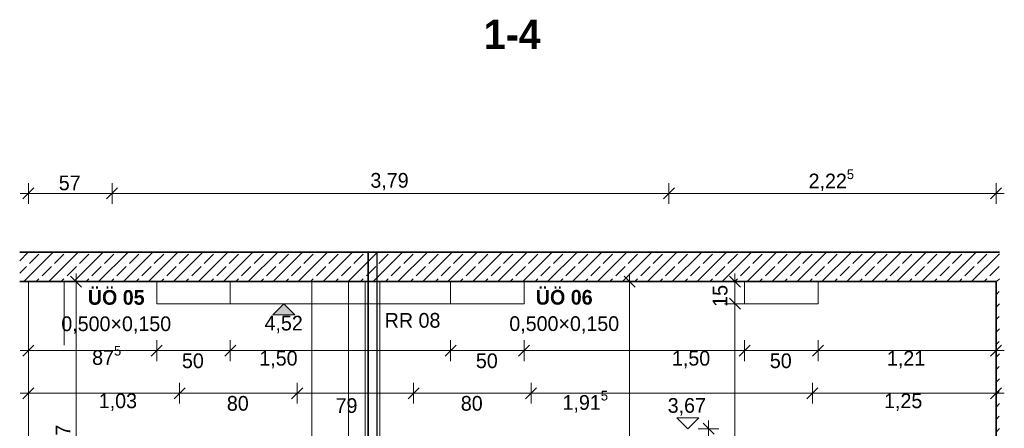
# Model space of a CAD drawing. Extents: x -22247 to 417655, y -187892 to 17509.
# Tile 45 of 62: x 347353 to 354052, y -181302 to -178525. Entities that reach past the tile are written whole.
import ezdxf
from ezdxf.lldxf.tags import DXFTag

# ---------------------------------------------------------------- set-up
doc = ezdxf.new("R2010")
doc.units = 0
doc.header["$LTSCALE"] = 50
doc.layers.get('0').update_dxf_attribs({"lineweight": 25})
for name, color, linetype, lineweight in [('01 Allgemein Beschriftung', 7, 'Continuous', 25), ('01 Bemaßung einbauteile', 7, 'Continuous', 25), ('01AFU Allgemein Bemaßung', 7, 'Continuous', 25), ('20 Dach Stb-Decke', 7, 'Continuous', 25), ('20 Fallrohre', 7, 'Continuous', 25), ('20 Fallrohre - Beschriftung', 7, 'Continuous', 25), ('20 Fenster Texte', 7, 'Continuous', 25), ('20 Innenwände', 7, 'Continuous', 25)]:
    doc.layers.add(name, color=color, linetype=linetype, lineweight=lineweight)
doc.styles.add('ERSTELLTER_STIL_2', font='GOTHIC.TTF')
doc.styles.add('ERSTELLTER_STIL_3', font='txt')
tags = doc.linetypes.add('Strichlinie_ eng', pattern=[0.46, 0.3, -0.16]).pattern_tags.tags
tags[6:7] = [DXFTag(74, 4), DXFTag(75, 0), DXFTag(340, '0'), DXFTag(46, 1.0), DXFTag(50, 0.0), DXFTag(44, 0.0), DXFTag(45, 0.0)]
tags[4:5] = [DXFTag(74, 4), DXFTag(75, 0), DXFTag(340, '0'), DXFTag(46, 1.0), DXFTag(50, 0.0), DXFTag(44, 0.0), DXFTag(45, 0.0)]
pattern_1 = [(45, (344068.84, -184975.84), (-84.8528, 84.8528), []), (45, (344026.41, -184933.41), (-84.8528, 84.8528), [90, -30])]

# ---------------------------------------------------------------- blocks, each defined once
blk = doc.blocks.new('-D151')
at = {"layer": '01AFU Allgemein Bemaßung', "color": 7, "linetype": 'Continuous', "lineweight": 13, "ltscale": 3.71293e-05}
for p, q in [((351.5404, -180.3433), (351.4654, -180.2683)), ((351.5029, -180.3058), (351.5029, -180.2496)), ((351.5732, -180.3058), (351.4326, -180.3058)), ((351.5029, -183.7758), (351.5029, -180.3058)), ((351.4654, -183.7383), (351.5404, -183.8133)), ((351.5732, -183.7758), (351.4326, -183.7758))]:
    blk.add_line(p, q, dxfattribs=at)
at = {"layer": '01AFU Allgemein Bemaßung', "color": 7, "lineweight": 13, "ltscale": 3.71293e-05, "insert": (351.4829, -182.1777), "char_height": 0.1, "attachment_point": 7, "rotation": 90, "style": 'ERSTELLTER_STIL_2'}
blk.add_mtext('\\A1;{\\pql;\\fCentury Gothic|b0|i0|c0|p0;\\W1.000000;3,47}', dxfattribs=at)
blk = doc.blocks.new('-D153')
at = {"layer": '01AFU Allgemein Bemaßung', "color": 7, "linetype": 'Continuous', "lineweight": 13, "ltscale": 3.71293e-05}
for p, q in [((352.2895, -180.4558), (352.1489, -180.4558)), ((352.1817, -180.4183), (352.2567, -180.4933)), ((352.2192, -182.8408), (352.2192, -180.4558)), ((352.1817, -182.8033), (352.2567, -182.8783)), ((352.2895, -182.8408), (352.1489, -182.8408))]:
    blk.add_line(p, q, dxfattribs=at)
at = {"layer": '01AFU Allgemein Bemaßung', "color": 7, "lineweight": 13, "ltscale": 3.71293e-05, "char_height": 0.1, "attachment_point": 7, "rotation": 90, "style": 'ERSTELLTER_STIL_2'}
for s, insert in [('\\A1;{\\pql;\\fCentury Gothic|b0|i0|c0|p0;\\W1.000000;15}', (352.1697, -180.4769)), ('\\A1;{\\pql;\\fCentury Gothic|b0|i0|c0|p0;\\W1.000000;2,38\\fCentury Gothic|b0|i0|c0|p0;\\W1.000000;\\A1{\\H.66x;\\S5^  ;}}', (352.2144, -181.8111))]:
    blk.add_mtext(s, dxfattribs=dict(at, insert=insert))
blk = doc.blocks.new('-D154')
at = {"layer": '01AFU Allgemein Bemaßung', "color": 7, "linetype": 'Continuous', "lineweight": 13, "ltscale": 3.71293e-05}
for p, q in [((352.2567, -180.3433), (352.1817, -180.2683)), ((352.2192, -180.3058), (352.2192, -180.2496)), ((352.2895, -180.3058), (352.1489, -180.3058)), ((352.2192, -180.4558), (352.2192, -180.3058)), ((352.2895, -180.4558), (352.1489, -180.4558)), ((352.1817, -180.4183), (352.2567, -180.4933))]:
    blk.add_line(p, q, dxfattribs=at)
blk = doc.blocks.new('-D155')
at = {"layer": '01AFU Allgemein Bemaßung', "color": 7, "linetype": 'Continuous', "lineweight": 13, "ltscale": 3.71293e-05}
for p, q in [((347.4501, -180.7373), (347.3751, -180.8123)), ((347.4126, -180.8451), (347.4126, -180.7045)), ((348.3228, -180.7373), (348.2478, -180.8123)), ((348.2853, -180.8451), (348.2853, -180.7045)), ((347.3563, -180.7748), (347.4126, -180.7748)), ((347.4126, -180.7748), (348.2853, -180.7748))]:
    blk.add_line(p, q, dxfattribs=at)
at = {"layer": '01AFU Allgemein Bemaßung', "color": 7, "lineweight": 13, "ltscale": 3.71293e-05, "insert": (347.8461, -180.9006), "char_height": 0.1, "attachment_point": 7, "style": 'ERSTELLTER_STIL_2'}
blk.add_mtext('\\A1;{\\pql;\\fCentury Gothic|b0|i0|c0|p0;\\W1.000000;87\\fCentury Gothic|b0|i0|c0|p0;\\W1.000000;\\A1{\\H.66x;\\S5^  ;}}', dxfattribs=at)
blk = doc.blocks.new('-D156')
at = {"layer": '01AFU Allgemein Bemaßung', "color": 7, "linetype": 'Continuous', "lineweight": 13, "ltscale": 3.71293e-05}
for p, q in [((348.3228, -180.7373), (348.2478, -180.8123)), ((348.2853, -180.8451), (348.2853, -180.7045)), ((348.8228, -180.7373), (348.7478, -180.8123)), ((348.7853, -180.8451), (348.7853, -180.7045)), ((348.2853, -180.7748), (348.7853, -180.7748))]:
    blk.add_line(p, q, dxfattribs=at)
at = {"layer": '01AFU Allgemein Bemaßung', "color": 7, "lineweight": 13, "ltscale": 3.71293e-05, "insert": (348.4571, -180.8948), "char_height": 0.1, "attachment_point": 7, "style": 'ERSTELLTER_STIL_2'}
blk.add_mtext('\\A1;{\\pql;\\fCentury Gothic|b0|i0|c0|p0;\\W1.000000;50}', dxfattribs=at)
blk = doc.blocks.new('-D157')
at = {"layer": '01AFU Allgemein Bemaßung', "color": 7, "linetype": 'Continuous', "lineweight": 13, "ltscale": 3.71293e-05}
for p, q in [((348.8228, -180.7373), (348.7478, -180.8123)), ((348.7853, -180.8451), (348.7853, -180.7045)), ((350.3228, -180.7373), (350.2478, -180.8123)), ((350.2853, -180.8451), (350.2853, -180.7045)), ((348.7853, -180.7748), (350.2853, -180.7748))]:
    blk.add_line(p, q, dxfattribs=at)
at = {"layer": '01AFU Allgemein Bemaßung', "color": 7, "lineweight": 13, "ltscale": 3.71293e-05, "insert": (348.9835, -180.8948), "char_height": 0.1, "attachment_point": 7, "style": 'ERSTELLTER_STIL_2'}
blk.add_mtext('\\A1;{\\pql;\\fCentury Gothic|b0|i0|c0|p0;\\W1.000000;1,50}', dxfattribs=at)
blk = doc.blocks.new('-D158')
at = {"layer": '01AFU Allgemein Bemaßung', "color": 7, "linetype": 'Continuous', "lineweight": 13, "ltscale": 3.71293e-05}
for p, q in [((350.3228, -180.7373), (350.2478, -180.8123)), ((350.2853, -180.8451), (350.2853, -180.7045)), ((350.8228, -180.7373), (350.7478, -180.8123)), ((350.7853, -180.8451), (350.7853, -180.7045)), ((350.2853, -180.7748), (350.7853, -180.7748))]:
    blk.add_line(p, q, dxfattribs=at)
at = {"layer": '01AFU Allgemein Bemaßung', "color": 7, "lineweight": 13, "ltscale": 3.71293e-05, "insert": (350.4571, -180.8948), "char_height": 0.1, "attachment_point": 7, "style": 'ERSTELLTER_STIL_2'}
blk.add_mtext('\\A1;{\\pql;\\fCentury Gothic|b0|i0|c0|p0;\\W1.000000;50}', dxfattribs=at)
blk = doc.blocks.new('-D159')
at = {"layer": '01AFU Allgemein Bemaßung', "color": 7, "linetype": 'Continuous', "lineweight": 13, "ltscale": 3.71293e-05}
for p, q in [((350.8228, -180.7373), (350.7478, -180.8123)), ((350.7853, -180.8451), (350.7853, -180.7045)), ((352.3228, -180.7373), (352.2478, -180.8123)), ((352.2853, -180.8451), (352.2853, -180.7045)), ((350.7853, -180.7748), (352.2853, -180.7748))]:
    blk.add_line(p, q, dxfattribs=at)
at = {"layer": '01AFU Allgemein Bemaßung', "color": 7, "lineweight": 13, "ltscale": 3.71293e-05, "insert": (351.7909, -180.8948), "char_height": 0.1, "attachment_point": 7, "style": 'ERSTELLTER_STIL_2'}
blk.add_mtext('\\A1;{\\pql;\\fCentury Gothic|b0|i0|c0|p0;\\W1.000000;1,50}', dxfattribs=at)
blk = doc.blocks.new('-D160')
at = {"layer": '01AFU Allgemein Bemaßung', "color": 7, "linetype": 'Continuous', "lineweight": 13, "ltscale": 3.71293e-05}
for p, q in [((352.3228, -180.7373), (352.2478, -180.8123)), ((352.2853, -180.8451), (352.2853, -180.7045))]:
    blk.add_line(p, q, dxfattribs=at)
blk = doc.blocks.new('-D161')
at = {"layer": '01AFU Allgemein Bemaßung', "color": 7, "linetype": 'Continuous', "lineweight": 13, "ltscale": 3.71293e-05}
for p, q in [((352.3228, -180.7373), (352.2478, -180.8123)), ((352.2853, -180.8451), (352.2853, -180.7045)), ((352.8228, -180.7373), (352.7478, -180.8123)), ((352.7853, -180.8451), (352.7853, -180.7045)), ((352.2853, -180.7748), (352.7853, -180.7748))]:
    blk.add_line(p, q, dxfattribs=at)
at = {"layer": '01AFU Allgemein Bemaßung', "color": 7, "lineweight": 13, "ltscale": 3.71293e-05, "insert": (352.4571, -180.8948), "char_height": 0.1, "attachment_point": 7, "style": 'ERSTELLTER_STIL_2'}
blk.add_mtext('\\A1;{\\pql;\\fCentury Gothic|b0|i0|c0|p0;\\W1.000000;50}', dxfattribs=at)
blk = doc.blocks.new('-D162')
at = {"layer": '01AFU Allgemein Bemaßung', "color": 7, "linetype": 'Continuous', "lineweight": 13, "ltscale": 3.71293e-05}
for p, q in [((352.8228, -180.7373), (352.7478, -180.8123)), ((352.7853, -180.8451), (352.7853, -180.7045)), ((353.9586, -180.8123), (354.0336, -180.7373)), ((353.9961, -180.8451), (353.9961, -180.7045)), ((352.7853, -180.7748), (353.9961, -180.7748)), ((353.9961, -180.7748), (354.0524, -180.7748))]:
    blk.add_line(p, q, dxfattribs=at)
at = {"layer": '01AFU Allgemein Bemaßung', "color": 7, "lineweight": 13, "ltscale": 3.71293e-05, "insert": (353.2538, -180.8948), "char_height": 0.1, "attachment_point": 7, "style": 'ERSTELLTER_STIL_2'}
blk.add_mtext('\\A1;{\\pql;\\fCentury Gothic|b0|i0|c0|p0;\\W1.000000;1,21}', dxfattribs=at)
blk = doc.blocks.new('-D163')
at = {"layer": '01AFU Allgemein Bemaßung', "color": 7, "linetype": 'Continuous', "lineweight": 13, "ltscale": 3.71293e-05}
for p, q in [((347.4126, -181.1345), (347.4126, -180.9939)), ((348.441, -181.1345), (348.441, -180.9939)), ((347.3563, -181.0642), (347.4126, -181.0642)), ((347.4501, -181.0267), (347.3751, -181.1017)), ((347.4126, -181.0642), (348.441, -181.0642)), ((348.4785, -181.0267), (348.4035, -181.1017))]:
    blk.add_line(p, q, dxfattribs=at)
at = {"layer": '01AFU Allgemein Bemaßung', "color": 7, "lineweight": 13, "ltscale": 3.71293e-05, "insert": (347.8911, -181.1842), "char_height": 0.1, "attachment_point": 7, "style": 'ERSTELLTER_STIL_2'}
blk.add_mtext('\\A1;{\\pql;\\fCentury Gothic|b0|i0|c0|p0;\\W1.000000;1,03}', dxfattribs=at)
blk = doc.blocks.new('-D164')
at = {"layer": '01AFU Allgemein Bemaßung', "color": 7, "linetype": 'Continuous', "lineweight": 13, "ltscale": 3.71293e-05}
for p, q in [((348.441, -181.1345), (348.441, -180.9939)), ((349.241, -181.1345), (349.241, -180.9939)), ((348.4785, -181.0267), (348.4035, -181.1017)), ((348.441, -181.0642), (349.241, -181.0642)), ((349.2785, -181.0267), (349.2035, -181.1017))]:
    blk.add_line(p, q, dxfattribs=at)
at = {"layer": '01AFU Allgemein Bemaßung', "color": 7, "lineweight": 13, "ltscale": 3.71293e-05, "insert": (348.7627, -181.1842), "char_height": 0.1, "attachment_point": 7, "style": 'ERSTELLTER_STIL_2'}
blk.add_mtext('\\A1;{\\pql;\\fCentury Gothic|b0|i0|c0|p0;\\W1.000000;80}', dxfattribs=at)
blk = doc.blocks.new('-D165')
at = {"layer": '01AFU Allgemein Bemaßung', "color": 7, "linetype": 'Continuous', "lineweight": 13, "ltscale": 3.71293e-05}
for p, q in [((349.241, -181.1345), (349.241, -180.9939)), ((350.0328, -181.1345), (350.0328, -180.9939)), ((349.2785, -181.0267), (349.2035, -181.1017)), ((349.241, -181.0642), (350.0328, -181.0642)), ((350.0703, -181.0267), (349.9953, -181.1017))]:
    blk.add_line(p, q, dxfattribs=at)
at = {"layer": '01AFU Allgemein Bemaßung', "color": 7, "lineweight": 13, "ltscale": 3.71293e-05, "insert": (349.5025, -181.1993), "char_height": 0.1, "attachment_point": 7, "style": 'ERSTELLTER_STIL_2'}
blk.add_mtext('\\A1;{\\pql;\\fCentury Gothic|b0|i0|c0|p0;\\W1.000000;79}', dxfattribs=at)
blk = doc.blocks.new('-D166')
at = {"layer": '01AFU Allgemein Bemaßung', "color": 7, "linetype": 'Continuous', "lineweight": 13, "ltscale": 3.71293e-05}
for p, q in [((350.0328, -181.1345), (350.0328, -180.9939)), ((350.8328, -181.1345), (350.8328, -180.9939)), ((350.0703, -181.0267), (349.9953, -181.1017)), ((350.0328, -181.0642), (350.8328, -181.0642)), ((350.8703, -181.0267), (350.7953, -181.1017))]:
    blk.add_line(p, q, dxfattribs=at)
at = {"layer": '01AFU Allgemein Bemaßung', "color": 7, "lineweight": 13, "ltscale": 3.71293e-05, "insert": (350.3545, -181.1842), "char_height": 0.1, "attachment_point": 7, "style": 'ERSTELLTER_STIL_2'}
blk.add_mtext('\\A1;{\\pql;\\fCentury Gothic|b0|i0|c0|p0;\\W1.000000;80}', dxfattribs=at)
blk = doc.blocks.new('-D167')
at = {"layer": '01AFU Allgemein Bemaßung', "color": 7, "linetype": 'Continuous', "lineweight": 13, "ltscale": 3.71293e-05}
for p, q in [((350.8328, -181.1345), (350.8328, -180.9939)), ((352.7462, -181.1345), (352.7462, -180.9939)), ((350.8703, -181.0267), (350.7953, -181.1017)), ((350.8328, -181.0642), (352.7462, -181.0642)), ((352.7837, -181.0267), (352.7087, -181.1017))]:
    blk.add_line(p, q, dxfattribs=at)
at = {"layer": '01AFU Allgemein Bemaßung', "color": 7, "lineweight": 13, "ltscale": 3.71293e-05, "insert": (351.0466, -181.2059), "char_height": 0.1, "attachment_point": 7, "style": 'ERSTELLTER_STIL_2'}
blk.add_mtext('\\A1;{\\pql;\\fCentury Gothic|b0|i0|c0|p0;\\W1.000000;1,91\\fCentury Gothic|b0|i0|c0|p0;\\W1.000000;\\A1{\\H.66x;\\S5^  ;}}', dxfattribs=at)
blk = doc.blocks.new('-D168')
at = {"layer": '01AFU Allgemein Bemaßung', "color": 7, "linetype": 'Continuous', "lineweight": 13, "ltscale": 3.71293e-05}
for p, q in [((352.7462, -181.1345), (352.7462, -180.9939)), ((353.9961, -181.1345), (353.9961, -180.9939)), ((352.7837, -181.0267), (352.7087, -181.1017)), ((352.7462, -181.0642), (353.9961, -181.0642)), ((353.9586, -181.1017), (354.0336, -181.0267)), ((353.9961, -181.0642), (354.0524, -181.0642))]:
    blk.add_line(p, q, dxfattribs=at)
at = {"layer": '01AFU Allgemein Bemaßung', "color": 7, "lineweight": 13, "ltscale": 3.71293e-05, "insert": (353.2342, -181.1842), "char_height": 0.1, "attachment_point": 7, "style": 'ERSTELLTER_STIL_2'}
blk.add_mtext('\\A1;{\\pql;\\fCentury Gothic|b0|i0|c0|p0;\\W1.000000;1,25}', dxfattribs=at)
blk = doc.blocks.new('-D173')
at = {"layer": '01 Bemaßung einbauteile', "color": 200, "linetype": 'Continuous', "lineweight": 18, "ltscale": 0.000188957, "true_color": 0xd600ff}
for p, q in [((347.7743, -180.3433), (347.6993, -180.2683)), ((347.7368, -180.3058), (347.7368, -180.2496)), ((347.8071, -180.3058), (347.6665, -180.3058)), ((347.7368, -181.7758), (347.7368, -180.3058)), ((347.6993, -181.7383), (347.7743, -181.8133)), ((347.8071, -181.7758), (347.6665, -181.7758))]:
    blk.add_line(p, q, dxfattribs=at)
at = {"layer": '01 Bemaßung einbauteile', "color": 200, "lineweight": 18, "ltscale": 0.000188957, "true_color": 0xd600ff, "insert": (347.7168, -181.5391), "char_height": 0.1, "attachment_point": 7, "rotation": 90, "style": 'ERSTELLTER_STIL_2'}
blk.add_mtext('\\A1;{\\pql;\\fCentury Gothic|b0|i0|c0|p0;\\W1.000000;1,47}', dxfattribs=at)
blk = doc.blocks.new('-D175')
at = {"layer": '01 Bemaßung einbauteile', "color": 200, "linetype": 'Continuous', "lineweight": 18, "ltscale": 0.000188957, "true_color": 0xd600ff}
for p, q in [((352.0773, -181.3433), (352.0023, -181.2683)), ((352.0398, -181.3058), (352.0398, -181.2496)), ((352.1102, -181.3058), (351.9695, -181.3058)), ((352.0398, -183.3058), (352.0398, -181.3058)), ((352.0023, -183.2683), (352.0773, -183.3433)), ((352.1102, -183.3058), (351.9695, -183.3058))]:
    blk.add_line(p, q, dxfattribs=at)
at = {"layer": '01 Bemaßung einbauteile', "color": 200, "lineweight": 18, "ltscale": 0.000188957, "true_color": 0xd600ff, "insert": (352.0198, -182.1987), "char_height": 0.1, "attachment_point": 7, "rotation": 90, "style": 'ERSTELLTER_STIL_2'}
blk.add_mtext('\\A1;{\\pql;\\fCentury Gothic|b0|i0|c0|p0;\\W1.000000;2,00}', dxfattribs=at)
blk = doc.blocks.new('-D176')
at = {"layer": '01 Bemaßung einbauteile', "color": 200, "linetype": 'Continuous', "lineweight": 18, "ltscale": 0.000188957, "true_color": 0xd600ff}
for p, q in [((347.4501, -179.6683), (347.3751, -179.7433)), ((347.4126, -179.7762), (347.4126, -179.6355)), ((348.0192, -179.6683), (347.9442, -179.7433)), ((347.9817, -179.7762), (347.9817, -179.6355)), ((347.3563, -179.7058), (347.4126, -179.7058)), ((347.4126, -179.7058), (347.9817, -179.7058))]:
    blk.add_line(p, q, dxfattribs=at)
at = {"layer": '01 Bemaßung einbauteile', "color": 200, "lineweight": 18, "ltscale": 0.000188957, "true_color": 0xd600ff, "insert": (347.6189, -179.6858), "char_height": 0.1, "attachment_point": 7, "style": 'ERSTELLTER_STIL_2'}
blk.add_mtext('\\A1;{\\pql;\\fCentury Gothic|b0|i0|c0|p0;\\W1.000000;57}', dxfattribs=at)
blk = doc.blocks.new('-D177')
at = {"layer": '01 Bemaßung einbauteile', "color": 200, "linetype": 'Continuous', "lineweight": 18, "ltscale": 0.000188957, "true_color": 0xd600ff}
for p, q in [((348.0192, -179.6683), (347.9442, -179.7433)), ((347.9817, -179.7762), (347.9817, -179.6355)), ((351.808, -179.6683), (351.733, -179.7433)), ((351.7705, -179.7762), (351.7705, -179.6355)), ((347.9817, -179.7058), (351.7705, -179.7058))]:
    blk.add_line(p, q, dxfattribs=at)
at = {"layer": '01 Bemaßung einbauteile', "color": 200, "lineweight": 18, "ltscale": 0.000188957, "true_color": 0xd600ff, "insert": (349.7392, -179.6858), "char_height": 0.1, "attachment_point": 7, "style": 'ERSTELLTER_STIL_2'}
blk.add_mtext('\\A1;{\\pql;\\fCentury Gothic|b0|i0|c0|p0;\\W1.000000;3,79}', dxfattribs=at)
blk = doc.blocks.new('-D178')
at = {"layer": '01 Bemaßung einbauteile', "color": 200, "linetype": 'Continuous', "lineweight": 18, "ltscale": 0.000188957, "true_color": 0xd600ff}
for p, q in [((351.808, -179.6683), (351.733, -179.7433)), ((351.7705, -179.7762), (351.7705, -179.6355)), ((353.9586, -179.7433), (354.0336, -179.6683)), ((353.9961, -179.7762), (353.9961, -179.6355)), ((351.7705, -179.7058), (353.9961, -179.7058)), ((353.9961, -179.7058), (354.0524, -179.7058))]:
    blk.add_line(p, q, dxfattribs=at)
at = {"layer": '01 Bemaßung einbauteile', "color": 200, "lineweight": 18, "ltscale": 0.000188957, "true_color": 0xd600ff, "insert": (352.7206, -179.701), "char_height": 0.1, "attachment_point": 7, "style": 'ERSTELLTER_STIL_2'}
blk.add_mtext('\\A1;{\\pql;\\fCentury Gothic|b0|i0|c0|p0;\\W1.000000;2,22\\fCentury Gothic|b0|i0|c0|p0;\\W1.000000;\\A1{\\H.66x;\\S5^  ;}}', dxfattribs=at)

msp = doc.modelspace()

# ---------------------------------------------------------------- hatches: boundary and pattern name
at = {"layer": '01AFU Allgemein Bemaßung', "linetype": 'Continuous', "lineweight": 13, "ltscale": 3.71293e-05}
msp.add_hatch(color=7, dxfattribs=at).paths.add_polyline_path([(349150.9, -180455.8), (349075.9, -180530.8), (349225.9, -180530.8)])
at = {"layer": '20 Dach Stb-Decke', "linetype": 'Continuous', "lineweight": 13, "ltscale": 3.71293e-05, "true_color": 0x000100}
h = msp.add_hatch(dxfattribs=at)
h.set_pattern_fill('Beton_Stahlbeton_0005', color=98, scale=1000, style=0, pattern_type=2)
h.set_pattern_definition(pattern_1)
h.paths.add_polyline_path([(347353.1, -180305.8), (354019.2, -180305.8), (354019.2, -180105.8), (347353.1, -180105.8)])
at = {"layer": '20 Innenwände', "linetype": 'Continuous', "lineweight": 13, "ltscale": 3.71293e-05, "true_color": 0x000100}
h = msp.add_hatch(dxfattribs=at)
h.set_pattern_fill('Beton_Stahlbeton_0005', color=98, scale=1000, style=0, pattern_type=2)
h.set_pattern_definition(pattern_1)
h.paths.add_polyline_path([(353996.1, -185125.8), (354019.2, -185125.8), (354019.2, -180305.8), (353996.1, -180305.8)])

# ---------------------------------------------------------------- linework, layer by layer
at = {"color": 1, "linetype": 'Strichlinie_ eng', "lineweight": 18, "ltscale": 4.72392e-05, "true_color": 0xf50000}
for p, q in [((347656.7, -180305.8), (347656.7, -180738.2)), ((348785.3, -180455.8), (350285.3, -180455.8))]:
    msp.add_line(p, q, dxfattribs=at)
at = {"color": 7, "linetype": 'Strichlinie_ eng', "lineweight": 13, "ltscale": 9.28233e-06}
for p, q in [((349341, -180305.8), (349341, -185125.8)), ((349591, -180305.8), (349591, -185125.8))]:
    msp.add_line(p, q, dxfattribs=at)
at = {"layer": '01 Bemaßung einbauteile', "color": 200, "linetype": 'Continuous', "lineweight": 18, "ltscale": 0.000188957, "true_color": 0xd600ff}
for p, q in [((351898.2, -181305.8), (351823.2, -181230.8)), ((351823.2, -181230.8), (351973.2, -181230.8)), ((351973.2, -181230.8), (351898.2, -181305.8))]:
    msp.add_line(p, q, dxfattribs=at)
at = {"layer": '01AFU Allgemein Bemaßung', "color": 7, "linetype": 'Continuous', "lineweight": 13, "ltscale": 3.71293e-05}
for p, q in [((349150.9, -180455.8), (349075.9, -180530.8)), ((349150.9, -180455.8), (349094.7, -180455.8)), ((349150.9, -180455.8), (349225.9, -180455.8)), ((349225.9, -180530.8), (349150.9, -180455.8)), ((349075.9, -180530.8), (349225.9, -180530.8))]:
    msp.add_line(p, q, dxfattribs=at)
at = {"layer": '20 Dach Stb-Decke', "color": 7, "linetype": 'Continuous', "lineweight": 35, "ltscale": 0.005252}
for p, q in [((349721.9, -180105.8), (347353.1, -180105.8)), ((349725.3, -180105.8), (349721.9, -180105.8)), ((349782.2, -180105.8), (349725.3, -180105.8)), ((349785.6, -180105.8), (349782.2, -180105.8)), ((354019.2, -180105.8), (349785.6, -180105.8)), ((353996.1, -180305.8), (347353.1, -180305.8))]:
    msp.add_line(p, q, dxfattribs=at)
at = {"layer": '20 Fallrohre', "color": 7, "linetype": 'Continuous', "lineweight": 18, "ltscale": 0.000188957}
for p, q in [((349721.9, -180105.8), (349721.9, -185275.8)), ((349725.3, -180105.8), (349725.3, -185275.8)), ((349782.2, -180105.8), (349782.2, -185275.8)), ((349785.6, -180105.8), (349785.6, -185275.8))]:
    msp.add_line(p, q, dxfattribs=at)
at = {"layer": '20 Fallrohre', "color": 253, "linetype": 'Continuous', "lineweight": 18, "ltscale": 0.000188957, "true_color": 0x9f9f9f}
for p, q in [((349703.7, -185275.8), (349703.7, -180305.8)), ((349803.7, -185275.8), (349803.7, -180305.8))]:
    msp.add_line(p, q, dxfattribs=at)
at = {"layer": '20 Innenwände', "color": 7, "linetype": 'Continuous', "lineweight": 18, "ltscale": 0.000188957}
for p, q in [((347412.6, -185125.8), (347412.6, -180305.8)), ((348285.3, -180455.8), (348285.3, -180305.8)), ((348785.3, -180305.8), (348785.3, -180455.8)), ((350285.3, -180455.8), (350285.3, -180305.8)), ((350785.3, -180305.8), (350785.3, -180455.8)), ((352285.3, -180455.8), (352285.3, -180305.8)), ((352785.3, -180305.8), (352785.3, -180455.8)), ((348785.3, -180455.8), (348285.3, -180455.8)), ((350785.3, -180455.8), (350285.3, -180455.8)), ((352785.3, -180455.8), (352285.3, -180455.8))]:
    msp.add_line(p, q, dxfattribs=at)
at = {"layer": '20 Innenwände', "color": 7, "linetype": 'Continuous', "lineweight": 35, "ltscale": 0.005252}
msp.add_line((353996.1, -180305.8), (353996.1, -185125.8), dxfattribs=at)

# ---------------------------------------------------------------- block references
at = {"layer": '01 Bemaßung einbauteile', "color": 200, "linetype": 'Continuous', "lineweight": 18, "ltscale": 0.000188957, "true_color": 0xd600ff, "xscale": 1000, "yscale": 1000, "zscale": 1000}
for name in ['-D178', '-D176', '-D177', '-D173', '-D175']:
    msp.add_blockref(name, (0, 0), dxfattribs=at)
at = {"layer": '01AFU Allgemein Bemaßung', "color": 7, "linetype": 'Continuous', "lineweight": 13, "ltscale": 3.71293e-05, "xscale": 1000, "yscale": 1000, "zscale": 1000}
for name in ['-D151', '-D154', '-D153', '-D155', '-D156', '-D157', '-D158', '-D159', '-D160', '-D161', '-D162', '-D167', '-D163', '-D164', '-D165', '-D166', '-D168']:
    msp.add_blockref(name, (0, 0), dxfattribs=at)

# ---------------------------------------------------------------- texts
at = {"layer": '01 Allgemein Beschriftung', "color": 1, "linetype": 'Continuous', "lineweight": 18, "ltscale": 0.000188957, "true_color": 0xf50000, "insert": (350510.9, -178625.4), "char_height": 200, "attachment_point": 4, "style": 'ERSTELLTER_STIL_3'}
msp.add_mtext('\\A1;{\\fCentury Gothic|b1|i0|c0|p0;\\W1;1-\\fCentury Gothic|b1|i0|c0|p0;\\W1;4}', dxfattribs=at)
at = {"layer": '01 Bemaßung einbauteile', "color": 200, "lineweight": 18, "ltscale": 0.000188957, "true_color": 0xd600ff, "insert": (351762.1, -181215.8), "char_height": 100, "attachment_point": 7, "style": 'ERSTELLTER_STIL_2'}
msp.add_mtext('\\A1;{\\fCentury Gothic|b0|i0|c0|p0;\\W1;3,67}', dxfattribs=at)
at = {"layer": '01AFU Allgemein Bemaßung', "color": 7, "lineweight": 13, "ltscale": 3.71293e-05, "insert": (349019, -180656.1), "char_height": 100, "attachment_point": 7, "style": 'ERSTELLTER_STIL_2'}
msp.add_mtext('\\A1;{\\fCentury Gothic|b0|i0|c0|p0;\\W1;4,52}', dxfattribs=at)
at = {"layer": '20 Fallrohre - Beschriftung', "color": 154, "linetype": 'Continuous', "lineweight": 18, "ltscale": 0.000188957, "true_color": 0x0051a8, "insert": (350026.1, -180620.1), "char_height": 100, "attachment_point": 8, "style": 'ERSTELLTER_STIL_2'}
msp.add_mtext('\\A1;{\\fCentury Gothic|b0|i0|c0|p0;\\W1;RR 08}', dxfattribs=at)
at = {"layer": '20 Fenster Texte', "color": 7, "linetype": 'Continuous', "lineweight": 13, "ltscale": 3.71293e-05, "char_height": 100, "attachment_point": 8, "line_spacing_factor": 1.073723, "style": 'ERSTELLTER_STIL_3'}
for s, insert in [('\\A1;{\\fCentury Gothic|b1|i0|c0|p0;\\W1;ÜÖ 05\\P\\fCentury Gothic|b0|i0|c0|p0;\\W1;0,500×0,150}', (348009.9, -180660.4)), ('\\A1;{\\fCentury Gothic|b1|i0|c0|p0;\\W1;ÜÖ 06\\P\\fCentury Gothic|b0|i0|c0|p0;\\W1;0,500×0,150}', (351058, -180659.6))]:
    msp.add_mtext(s, dxfattribs=dict(at, insert=insert))

doc.saveas('drawing.dxf')
